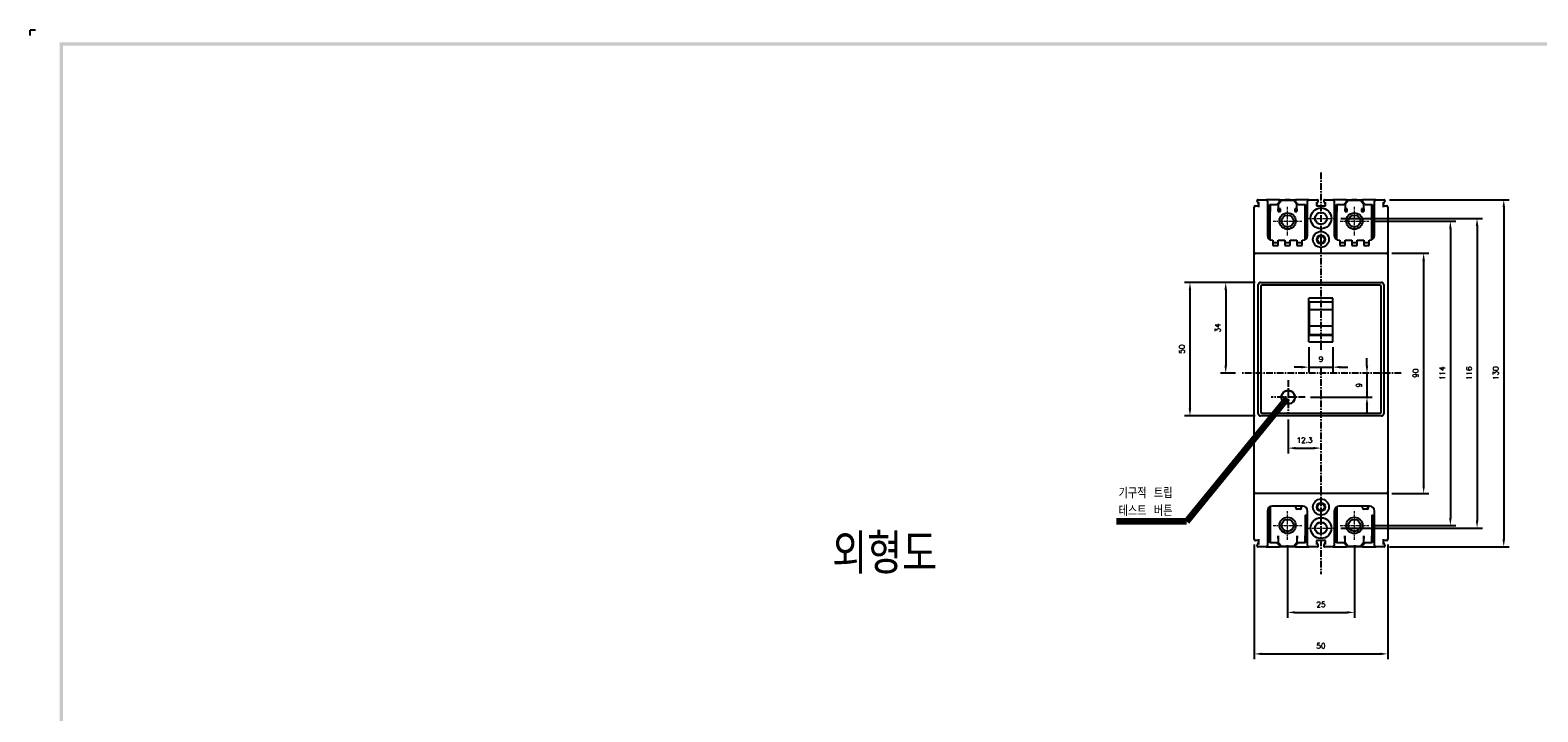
# Model space of a CAD drawing. Extents: x -28 to 1048, y -170 to 585.
# Tile 2 of 4: x -28 to 536, y 330 to 585. Entities that reach past the tile are written whole.
import ezdxf

# ---------------------------------------------------------------- set-up
doc = ezdxf.new("R2010")
doc.units = 0
doc.header["$MEASUREMENT"] = 0
doc.linetypes.add('CENTER', pattern=[2, 1.25, -0.25, 0.25, -0.25])
doc.layers.get('0').update_dxf_attribs({"linetype": 'CONTINUOUS'})
for name, color, linetype in [('cen', 1, 'CENTER'), ('di', 3, 'CONTINUOUS'), ('dwg', 7, 'CONTINUOUS')]:
    doc.layers.add(name, color=color, linetype=linetype)
doc.styles.add('KIM', font='ROMANS.shx', dxfattribs={"height": 5, "bigfont": 'GSG1.shx'})
doc.styles.get("Standard").update_dxf_attribs({"font": 'romans.shx', "height": 2, "bigfont": 'hgs.shx'})
doc.dimstyles.get("Standard").update_dxf_attribs({"dimscale": 0, "dimtxt": 2, "dimasz": 2, "dimexe": 0.5, "dimexo": 0.5, "dimgap": 1, "dimtad": 1, "dimdsep": 46, "dimtxsty": 'Standard', "dimcen": 0, "dimclrd": 3, "dimclre": 3, "dimclrt": 3, "dimadec": 0, "dimazin": 2, "dimtp": 0.1, "dimtm": 0.1, "dimtfac": 1, "dimtmove": 0, "dimatfit": 3, "dimfxl": 0, "dimtolj": 1, "dimarcsym": 0})
doc.dimstyles.new('STANDARD$0', dxfattribs={"dimtxt": 5, "dimasz": 5, "dimexe": 1, "dimexo": 2, "dimgap": 2, "dimtad": 1, "dimdec": 4, "dimzin": 12, "dimdsep": 46, "dimtxsty": 'KIM', "dimcen": -1, "dimdle": 0.1, "dimadec": 0, "dimazin": 0, "dimtfac": 1, "dimtdec": 4, "dimtmove": 0, "dimatfit": 3, "dimfxl": 0, "dimtolj": 1, "dimtzin": 0, "dimarcsym": 0})

# ---------------------------------------------------------------- blocks, each defined once
blk = doc.blocks.new('*D230')
at = {"layer": 'di'}
for p, q in [((442.77, 392.13), (442.77, 364.93)), ((467.77, 392.13), (467.77, 364.93)), ((445.57, 366.93), (464.97, 366.93))]:
    blk.add_line(p, q, dxfattribs=at)
for points in [[(445.57, 367.4), (445.57, 366.47), (442.77, 366.93)], [(464.97, 367.4), (464.97, 366.47), (467.77, 366.93)]]:
    blk.add_solid(points, dxfattribs=at)
at = {"layer": 'di', "insert": (455.27, 369.93), "char_height": 2, "attachment_point": 5}
blk.add_mtext('\\A1;25', dxfattribs=at)
blk = doc.blocks.new('*D231')
at = {"layer": 'di'}
for p, q in [((430.27, 392.31), (430.27, 349.4)), ((480.27, 392.31), (480.27, 349.4)), ((433.07, 351.4), (477.47, 351.4))]:
    blk.add_line(p, q, dxfattribs=at)
for points in [[(433.07, 351.86), (433.07, 350.93), (430.27, 351.4)], [(477.47, 351.86), (477.47, 350.93), (480.27, 351.4)]]:
    blk.add_solid(points, dxfattribs=at)
at = {"layer": 'di', "insert": (455.27, 354.4), "char_height": 2, "attachment_point": 5}
blk.add_mtext('\\A1;50', dxfattribs=at)
blk = doc.blocks.new('*D232')
at = {"layer": 'di'}
for p, q in [((481.77, 501.51), (495.72, 501.51)), ((493.72, 498.71), (493.72, 414.31)), ((481.77, 411.51), (495.72, 411.51))]:
    blk.add_line(p, q, dxfattribs=at)
for points in [[(493.26, 498.71), (494.19, 498.71), (493.72, 501.51)], [(493.26, 414.31), (494.19, 414.31), (493.72, 411.51)]]:
    blk.add_solid(points, dxfattribs=at)
at = {"layer": 'di', "insert": (490.72, 456.51), "char_height": 2, "attachment_point": 5, "rotation": 90}
blk.add_mtext('\\A1;90', dxfattribs=at)
blk = doc.blocks.new('*D233')
at = {"layer": 'di'}
for p, q in [((480.91, 521.51), (525.72, 521.51)), ((523.72, 518.71), (523.72, 394.31)), ((480.91, 391.51), (525.72, 391.51))]:
    blk.add_line(p, q, dxfattribs=at)
for points in [[(523.26, 518.71), (524.19, 518.71), (523.72, 521.51)], [(523.26, 394.31), (524.19, 394.31), (523.72, 391.51)]]:
    blk.add_solid(points, dxfattribs=at)
at = {"layer": 'di', "insert": (520.72, 456.51), "char_height": 2, "attachment_point": 5, "rotation": 90}
blk.add_mtext('\\A1;130', dxfattribs=at)
blk = doc.blocks.new('*D240')
at = {"layer": 'di'}
for p, q in [((472.5, 459.31), (472.5, 462.11)), ((472.5, 456.51), (472.5, 447.51)), ((451.33, 447.51), (474.5, 447.51)), ((472.5, 444.71), (472.5, 441.91))]:
    blk.add_line(p, q, dxfattribs=at)
for points in [[(472.03, 459.31), (472.97, 459.31), (472.5, 456.51)], [(472.03, 444.71), (472.97, 444.71), (472.5, 447.51)]]:
    blk.add_solid(points, dxfattribs=at)
at = {"layer": 'di', "insert": (469.5, 452.01), "char_height": 2, "attachment_point": 5, "rotation": 90}
blk.add_mtext('\\A1;9', dxfattribs=at)
blk = doc.blocks.new('*D241')
at = {"layer": 'di'}
for p, q in [((442.97, 439.15), (442.97, 426.46)), ((445.77, 428.46), (452.47, 428.46))]:
    blk.add_line(p, q, dxfattribs=at)
for points in [[(445.77, 428.92), (445.77, 427.99), (442.97, 428.46)], [(452.47, 428.92), (452.47, 427.99), (455.27, 428.46)]]:
    blk.add_solid(points, dxfattribs=at)
at = {"layer": 'di', "insert": (449.12, 431.46), "char_height": 2, "attachment_point": 5}
blk.add_mtext('\\A1;12.3', dxfattribs=at)
blk = doc.blocks.new('*D242')
at = {"layer": 'di'}
for p, q in [((430.57, 490.51), (417.6, 490.51)), ((419.6, 487.71), (419.6, 459.31)), ((423.27, 456.51), (417.6, 456.51))]:
    blk.add_line(p, q, dxfattribs=at)
for points in [[(419.13, 487.71), (420.06, 487.71), (419.6, 490.51)], [(419.13, 459.31), (420.06, 459.31), (419.6, 456.51)]]:
    blk.add_solid(points, dxfattribs=at)
at = {"layer": 'di', "insert": (416.6, 473.51), "char_height": 2, "attachment_point": 5, "rotation": 90}
blk.add_mtext('\\A1;34', dxfattribs=at)
blk = doc.blocks.new('*D243')
at = {"layer": 'di'}
for p, q in [((430.57, 490.51), (404.21, 490.51)), ((406.21, 487.71), (406.21, 443.31)), ((430.57, 440.51), (404.21, 440.51))]:
    blk.add_line(p, q, dxfattribs=at)
for points in [[(405.74, 487.71), (406.67, 487.71), (406.21, 490.51)], [(405.74, 443.31), (406.67, 443.31), (406.21, 440.51)]]:
    blk.add_solid(points, dxfattribs=at)
at = {"layer": 'di', "insert": (403.21, 465.51), "char_height": 2, "attachment_point": 5, "rotation": 90}
blk.add_mtext('\\A1;50', dxfattribs=at)
blk = doc.blocks.new('*D244')
at = {"layer": 'di'}
for p, q in [((475.15, 513.51), (505.72, 513.51)), ((503.72, 510.71), (503.72, 402.31)), ((475.15, 399.51), (505.72, 399.51))]:
    blk.add_line(p, q, dxfattribs=at)
for points in [[(503.26, 510.71), (504.19, 510.71), (503.72, 513.51)], [(503.26, 402.31), (504.19, 402.31), (503.72, 399.51)]]:
    blk.add_solid(points, dxfattribs=at)
at = {"layer": 'di', "insert": (500.72, 456.51), "char_height": 2, "attachment_point": 5, "rotation": 90}
blk.add_mtext('\\A1;114', dxfattribs=at)
blk = doc.blocks.new('*D245')
at = {"layer": 'di'}
for p, q in [((462.65, 514.51), (515.72, 514.51)), ((513.72, 511.71), (513.72, 401.31)), ((462.65, 398.51), (515.72, 398.51))]:
    blk.add_line(p, q, dxfattribs=at)
for points in [[(513.26, 511.71), (514.19, 511.71), (513.72, 514.51)], [(513.26, 401.31), (514.19, 401.31), (513.72, 398.51)]]:
    blk.add_solid(points, dxfattribs=at)
at = {"layer": 'di', "insert": (510.72, 456.51), "char_height": 2, "attachment_point": 5, "rotation": 90}
blk.add_mtext('\\A1;116', dxfattribs=at)
blk = doc.blocks.new('*D246')
at = {"layer": 'di'}
for p, q in [((450.77, 466.33), (450.77, 456.79)), ((459.77, 466.33), (459.77, 456.79)), ((447.97, 458.79), (445.17, 458.79)), ((450.77, 458.79), (459.77, 458.79)), ((462.57, 458.79), (465.37, 458.79))]:
    blk.add_line(p, q, dxfattribs=at)
for points in [[(447.97, 459.26), (447.97, 458.32), (450.77, 458.79)], [(462.57, 459.26), (462.57, 458.32), (459.77, 458.79)]]:
    blk.add_solid(points, dxfattribs=at)
at = {"layer": 'di', "insert": (455.27, 461.79), "char_height": 2, "attachment_point": 5}
blk.add_mtext('\\A1;9', dxfattribs=at)

msp = doc.modelspace()

# ---------------------------------------------------------------- linework, layer by layer
for p, q in [((431.635, 521.507), (434.773, 521.507)), ((431.973, 519.507), (431.973, 520.611)), ((431.973, 518.707), (431.973, 519.507)), ((439.773, 521.507), (434.773, 521.507)), ((435.273, 521.007), (435.273, 519.507)), ((435.273, 519.507), (435.273, 508.107)), ((436.073, 506.61), (436.073, 519.707)), ((436.073, 519.707), (438.773, 519.707)), ((436.223, 519.707), (436.223, 518.107)), ((436.373, 517.907), (436.373, 519.707)), ((438.773, 519.707), (439.773, 520.707)), ((439.273, 519.707), (438.773, 519.707)), ((439.273, 519.907), (439.273, 518.107)), ((439.473, 519.907), (439.273, 519.907)), ((440.473, 521.207), (439.473, 519.907)), ((439.773, 520.707), (439.773, 521.507)), ((439.773, 521.507), (441.573, 521.507)), ((445.073, 521.207), (440.473, 521.207)), ((441.573, 521.507), (441.873, 521.507)), ((441.873, 521.507), (441.873, 521.207)), ((443.673, 521.507), (441.873, 521.507)), ((443.673, 521.207), (443.673, 521.507)), ((443.673, 521.507), (443.973, 521.507)), ((443.973, 521.507), (445.773, 521.507)), ((446.073, 519.907), (445.073, 521.207)), ((445.773, 521.507), (445.773, 520.707)), ((450.773, 521.507), (445.773, 521.507)), ((445.773, 520.707), (446.773, 519.707)), ((446.273, 519.907), (446.073, 519.907)), ((446.273, 518.107), (446.273, 519.907)), ((446.773, 519.707), (446.273, 519.707)), ((446.773, 519.707), (449.473, 519.707)), ((449.173, 519.707), (449.173, 517.907)), ((449.323, 518.107), (449.323, 519.707)), ((449.473, 519.707), (449.473, 506.61)), ((450.273, 519.507), (450.273, 521.007)), ((450.273, 508.107), (450.273, 519.507)), ((450.773, 521.507), (453.911, 521.507)), ((453.573, 520.611), (453.573, 519.507)), ((453.573, 519.507), (453.573, 519.207)), ((456.635, 521.507), (459.773, 521.507)), ((456.973, 519.507), (456.973, 520.611)), ((456.973, 519.207), (456.973, 519.507)), ((464.773, 521.507), (459.773, 521.507)), ((460.273, 521.007), (460.273, 519.507)), ((460.273, 519.507), (460.273, 508.107)), ((461.073, 519.707), (463.773, 519.707)), ((461.073, 506.61), (461.073, 519.707)), ((461.223, 519.707), (461.223, 518.107)), ((461.373, 517.907), (461.373, 519.707)), ((463.773, 519.707), (464.773, 520.707)), ((464.273, 519.707), (463.773, 519.707)), ((464.273, 519.907), (464.273, 518.107)), ((464.473, 519.907), (464.273, 519.907)), ((465.473, 521.207), (464.473, 519.907)), ((464.773, 520.707), (464.773, 521.507)), ((464.773, 521.507), (466.573, 521.507)), ((470.073, 521.207), (465.473, 521.207)), ((466.573, 521.507), (466.873, 521.507)), ((466.873, 521.507), (466.873, 521.207)), ((468.673, 521.507), (466.873, 521.507)), ((468.673, 521.207), (468.673, 521.507)), ((468.673, 521.507), (468.973, 521.507)), ((468.973, 521.507), (470.773, 521.507)), ((471.073, 519.907), (470.073, 521.207)), ((470.773, 521.507), (470.773, 520.707)), ((475.773, 521.507), (470.773, 521.507)), ((470.773, 520.707), (471.773, 519.707)), ((471.273, 519.907), (471.073, 519.907)), ((471.273, 518.107), (471.273, 519.907)), ((471.773, 519.707), (471.273, 519.707)), ((471.773, 519.707), (474.473, 519.707)), ((474.173, 519.707), (474.173, 517.907)), ((474.323, 518.107), (474.323, 519.707)), ((474.473, 519.707), (474.473, 506.61)), ((475.273, 519.507), (475.273, 521.007)), ((475.273, 508.107), (475.273, 519.507)), ((475.773, 521.507), (478.911, 521.507)), ((478.573, 520.611), (478.573, 519.507)), ((478.573, 519.507), (478.573, 518.707)), ((430.273, 501.007), (430.273, 518.707)), ((430.773, 519.207), (431.973, 519.207)), ((436.223, 518.157), (436.073, 518.157)), ((436.073, 517.907), (436.373, 517.907)), ((436.373, 518.107), (436.223, 518.107)), ((436.223, 506.52), (436.223, 517.107)), ((436.373, 517.107), (436.223, 517.107)), ((436.373, 517.107), (436.373, 517.907)), ((440.073, 518.107), (439.273, 518.107)), ((439.273, 517.107), (439.273, 518.107)), ((439.273, 517.907), (439.273, 517.107)), ((439.273, 517.107), (440.073, 517.107)), ((440.073, 517.107), (440.073, 518.107)), ((446.273, 518.107), (445.473, 518.107)), ((445.473, 518.107), (445.473, 517.107)), ((445.473, 517.107), (446.273, 517.107)), ((446.273, 518.107), (446.273, 517.107)), ((446.273, 517.107), (446.273, 517.907)), ((449.173, 518.107), (449.323, 518.107)), ((449.173, 517.907), (449.473, 517.907)), ((449.173, 517.907), (449.173, 517.107)), ((449.173, 517.107), (449.323, 517.107)), ((449.473, 518.157), (449.323, 518.157)), ((449.323, 506.52), (449.323, 517.107)), ((453.573, 519.207), (456.973, 519.207)), ((461.223, 518.157), (461.073, 518.157)), ((461.073, 517.907), (461.373, 517.907)), ((461.373, 518.107), (461.223, 518.107)), ((461.223, 506.52), (461.223, 517.107)), ((461.373, 517.107), (461.223, 517.107)), ((461.373, 517.107), (461.373, 517.907)), ((465.073, 518.107), (464.273, 518.107)), ((464.273, 517.107), (464.273, 518.107)), ((464.273, 517.907), (464.273, 517.107)), ((464.273, 517.107), (465.073, 517.107)), ((465.073, 517.107), (465.073, 518.107)), ((471.273, 518.107), (470.473, 518.107)), ((470.473, 518.107), (470.473, 517.107)), ((470.473, 517.107), (471.273, 517.107)), ((471.273, 518.107), (471.273, 517.107)), ((471.273, 517.107), (471.273, 517.907)), ((474.173, 518.107), (474.323, 518.107)), ((474.173, 517.907), (474.473, 517.907)), ((474.173, 517.907), (474.173, 517.107)), ((474.173, 517.107), (474.323, 517.107)), ((474.473, 518.157), (474.323, 518.157)), ((474.323, 506.52), (474.323, 517.107)), ((478.573, 519.207), (479.773, 519.207)), ((480.273, 518.707), (480.273, 501.007)), ((437.073, 506.307), (437.273, 506.307)), ((437.273, 506.307), (437.273, 505.807)), ((437.273, 505.807), (437.273, 504.307)), ((437.273, 505.507), (437.773, 505.507)), ((437.273, 504.307), (439.273, 504.307)), ((437.773, 505.507), (438.773, 505.507)), ((438.773, 505.507), (439.273, 505.507)), ((439.273, 506.307), (441.773, 506.307)), ((439.273, 505.807), (439.273, 506.307)), ((439.273, 504.307), (439.273, 505.807)), ((441.773, 506.307), (441.773, 505.807)), ((441.773, 505.807), (441.773, 504.307)), ((441.773, 505.507), (442.273, 505.507)), ((441.773, 504.307), (443.773, 504.307)), ((442.273, 505.507), (443.273, 505.507)), ((443.273, 505.507), (443.773, 505.507)), ((443.773, 505.807), (443.773, 506.307)), ((443.773, 506.307), (446.273, 506.307)), ((443.773, 504.307), (443.773, 505.807)), ((446.273, 506.307), (446.273, 505.807)), ((446.273, 505.807), (446.273, 504.307)), ((446.273, 505.507), (446.773, 505.507)), ((446.273, 504.307), (448.273, 504.307)), ((446.773, 505.507), (447.773, 505.507)), ((447.773, 505.507), (448.273, 505.507)), ((448.273, 506.307), (448.473, 506.307)), ((448.273, 505.807), (448.273, 506.307)), ((448.273, 504.307), (448.273, 505.807)), ((462.073, 506.307), (462.273, 506.307)), ((462.273, 506.307), (462.273, 505.807)), ((462.273, 505.807), (462.273, 504.307)), ((462.273, 505.507), (462.773, 505.507)), ((462.273, 504.307), (464.273, 504.307)), ((462.773, 505.507), (463.773, 505.507)), ((463.773, 505.507), (464.273, 505.507)), ((464.273, 506.307), (466.773, 506.307)), ((464.273, 505.807), (464.273, 506.307)), ((464.273, 504.307), (464.273, 505.807)), ((466.773, 506.307), (466.773, 505.807)), ((466.773, 505.807), (466.773, 504.307)), ((466.773, 505.507), (467.273, 505.507)), ((466.773, 504.307), (468.773, 504.307)), ((467.273, 505.507), (468.273, 505.507)), ((468.273, 505.507), (468.773, 505.507)), ((468.773, 506.307), (471.273, 506.307)), ((468.773, 505.807), (468.773, 506.307)), ((468.773, 504.307), (468.773, 505.807)), ((471.273, 506.307), (471.273, 505.807)), ((471.273, 505.807), (471.273, 504.307)), ((471.273, 505.507), (471.773, 505.507)), ((471.273, 504.307), (473.273, 504.307)), ((471.773, 505.507), (472.773, 505.507)), ((472.773, 505.507), (473.273, 505.507)), ((473.273, 506.307), (473.473, 506.307)), ((473.273, 505.807), (473.273, 506.307)), ((473.273, 504.307), (473.273, 505.807)), ((430.273, 500.007), (430.273, 501.007)), ((430.273, 413.007), (430.273, 500.007)), ((430.773, 501.507), (479.773, 501.507)), ((480.273, 501.007), (480.273, 500.007)), ((480.273, 500.007), (480.273, 413.007)), ((431.773, 441.307), (431.773, 489.707)), ((432.573, 490.507), (477.973, 490.507)), ((432.773, 489.007), (432.773, 442.007)), ((477.273, 489.507), (433.273, 489.507)), ((477.773, 442.007), (477.773, 489.007)), ((478.773, 489.707), (478.773, 441.307)), ((459.773, 484.639), (450.773, 484.639)), ((450.773, 468.327), (450.773, 484.639)), ((450.773, 483.207), (459.773, 483.207)), ((450.773, 482.451), (450.973, 482.451)), ((450.923, 482.255), (450.773, 482.255)), ((450.973, 482.207), (450.773, 482.207)), ((450.923, 482.255), (450.923, 482.207)), ((450.973, 480.193), (450.973, 483.207)), ((459.573, 480.193), (450.973, 480.193)), ((450.973, 479.951), (450.973, 480.193)), ((450.973, 478.965), (450.973, 479.951)), ((459.573, 483.207), (459.573, 480.193)), ((459.573, 482.812), (459.773, 482.812)), ((459.773, 482.207), (459.573, 482.207)), ((459.573, 480.193), (459.573, 479.951)), ((459.573, 479.951), (459.573, 478.965)), ((459.67, 482.812), (459.67, 483.107)), ((459.773, 483.107), (459.67, 483.107)), ((459.773, 468.327), (459.773, 484.639)), ((450.973, 475.908), (450.973, 478.965)), ((450.973, 474.894), (450.973, 475.908)), ((450.973, 474.193), (450.973, 474.894)), ((459.573, 478.965), (459.573, 475.908)), ((459.573, 475.908), (459.573, 474.894)), ((459.573, 474.894), (459.573, 474.193)), ((450.773, 474.106), (450.973, 474.106)), ((450.773, 471.207), (450.973, 471.207)), ((450.773, 470.807), (459.773, 470.807)), ((459.573, 474.193), (450.973, 474.193)), ((450.973, 470.871), (450.973, 474.193)), ((459.573, 470.871), (450.973, 470.871)), ((450.973, 470.807), (450.973, 470.871)), ((459.573, 474.193), (459.573, 470.871)), ((459.573, 472.007), (459.773, 472.007)), ((459.573, 471.086), (459.773, 471.086)), ((459.773, 470.92), (459.573, 470.92)), ((459.573, 470.871), (459.573, 470.807)), ((450.773, 468.327), (459.773, 468.327)), ((477.973, 440.507), (432.573, 440.507)), ((433.273, 441.507), (477.273, 441.507)), ((430.273, 412.007), (430.273, 413.007)), ((480.273, 413.007), (480.273, 412.007)), ((430.273, 394.307), (430.273, 412.007)), ((479.773, 411.507), (430.773, 411.507)), ((448.473, 406.707), (437.073, 406.707)), ((445.873, 406.107), (445.873, 406.707)), ((447.673, 406.707), (447.673, 406.007)), ((447.873, 406.707), (447.873, 406.607)), ((448.023, 406.607), (447.873, 406.607)), ((448.023, 406.407), (448.023, 406.707)), ((473.473, 406.707), (462.073, 406.707)), ((470.873, 406.107), (470.873, 406.707)), ((472.673, 406.707), (472.673, 406.007)), ((472.873, 406.707), (472.873, 406.607)), ((473.023, 406.607), (472.873, 406.607)), ((473.023, 406.407), (473.023, 406.707)), ((480.273, 412.007), (480.273, 394.307)), ((435.273, 404.907), (435.273, 393.507)), ((436.073, 393.007), (436.073, 406.404)), ((436.223, 406.494), (436.223, 395.607)), ((447.523, 405.607), (446.373, 405.607)), ((447.673, 406.507), (448.023, 406.507)), ((448.023, 406.107), (448.023, 406.407)), ((449.323, 403.407), (449.323, 395.607)), ((449.323, 403.407), (450.273, 403.407)), ((449.473, 402.907), (450.273, 402.907)), ((449.473, 402.907), (449.473, 393.007)), ((450.273, 393.507), (450.273, 404.907)), ((460.273, 404.907), (460.273, 393.507)), ((461.073, 393.007), (461.073, 406.404)), ((461.223, 406.494), (461.223, 395.607)), ((472.523, 405.607), (471.373, 405.607)), ((472.673, 406.507), (473.023, 406.507)), ((473.023, 406.107), (473.023, 406.407)), ((474.323, 403.407), (475.273, 403.407)), ((474.323, 403.407), (474.323, 395.607)), ((474.473, 402.907), (475.273, 402.907)), ((474.473, 402.907), (474.473, 393.007)), ((475.273, 393.507), (475.273, 404.907)), ((436.223, 398.207), (436.073, 398.207)), ((436.073, 396.207), (436.223, 396.207)), ((436.373, 395.607), (436.223, 395.607)), ((436.373, 394.807), (436.373, 395.607)), ((439.223, 394.607), (439.223, 395.607)), ((439.223, 395.607), (439.223, 395.607)), ((439.223, 395.607), (439.223, 394.807)), ((446.323, 394.807), (446.323, 395.607)), ((446.323, 395.607), (446.323, 395.607)), ((446.323, 395.607), (446.323, 394.607)), ((449.173, 395.607), (449.323, 395.607)), ((449.173, 395.607), (449.173, 394.807)), ((449.473, 398.207), (449.323, 398.207)), ((449.323, 396.207), (449.473, 396.207)), ((461.223, 398.207), (461.073, 398.207)), ((461.073, 396.207), (461.223, 396.207)), ((461.373, 395.607), (461.223, 395.607)), ((461.373, 394.807), (461.373, 395.607)), ((464.223, 394.607), (464.223, 395.607)), ((464.223, 395.607), (464.223, 395.607)), ((464.223, 395.607), (464.223, 394.807)), ((471.323, 394.807), (471.323, 395.607)), ((471.323, 395.607), (471.323, 395.607)), ((471.323, 395.607), (471.323, 394.607)), ((474.173, 395.607), (474.323, 395.607)), ((474.173, 395.607), (474.173, 394.807)), ((474.473, 398.207), (474.323, 398.207)), ((474.323, 396.207), (474.473, 396.207)), ((431.973, 393.807), (430.773, 393.807)), ((434.773, 391.507), (431.635, 391.507)), ((431.973, 393.507), (431.973, 394.307)), ((431.973, 392.403), (431.973, 393.507)), ((434.773, 391.507), (439.773, 391.507)), ((435.273, 393.507), (435.273, 392.007)), ((436.073, 394.807), (436.373, 394.807)), ((436.073, 394.557), (436.223, 394.557)), ((438.773, 393.007), (436.073, 393.007)), ((436.223, 394.607), (436.223, 393.007)), ((436.373, 394.607), (436.223, 394.607)), ((436.373, 393.007), (436.373, 394.807)), ((439.773, 392.007), (438.773, 393.007)), ((438.773, 393.007), (439.223, 393.007)), ((439.223, 394.807), (439.223, 394.607)), ((439.223, 394.607), (439.223, 393.007)), ((439.223, 394.607), (439.223, 394.607)), ((439.223, 393.007), (439.423, 393.007)), ((439.423, 393.007), (440.473, 391.707)), ((439.773, 391.507), (439.773, 392.007)), ((445.773, 391.507), (439.773, 391.507)), ((440.473, 391.707), (445.073, 391.707)), ((445.073, 391.707), (446.123, 393.007)), ((446.773, 393.007), (445.773, 392.007)), ((445.773, 392.007), (445.773, 391.507)), ((445.773, 391.507), (450.773, 391.507)), ((446.123, 393.007), (446.323, 393.007)), ((446.323, 394.607), (446.323, 394.807)), ((446.323, 394.607), (446.323, 394.607)), ((446.323, 393.007), (446.323, 394.607)), ((446.323, 393.007), (446.773, 393.007)), ((449.473, 393.007), (446.773, 393.007)), ((449.173, 394.807), (449.173, 393.007)), ((449.473, 394.807), (449.173, 394.807)), ((449.173, 394.607), (449.323, 394.607)), ((449.323, 393.007), (449.323, 394.607)), ((449.473, 394.557), (449.323, 394.557)), ((450.273, 392.007), (450.273, 393.507)), ((453.911, 391.507), (450.773, 391.507)), ((456.973, 393.807), (453.573, 393.807)), ((453.573, 393.807), (453.573, 393.507)), ((453.573, 393.507), (453.573, 392.403)), ((459.773, 391.507), (456.635, 391.507)), ((456.973, 393.507), (456.973, 393.807)), ((456.973, 392.403), (456.973, 393.507)), ((459.773, 391.507), (464.773, 391.507)), ((460.273, 393.507), (460.273, 392.007)), ((461.073, 394.807), (461.373, 394.807)), ((461.073, 394.557), (461.223, 394.557)), ((463.773, 393.007), (461.073, 393.007)), ((461.223, 394.607), (461.223, 393.007)), ((461.373, 394.607), (461.223, 394.607)), ((461.373, 393.007), (461.373, 394.807)), ((464.773, 392.007), (463.773, 393.007)), ((463.773, 393.007), (464.223, 393.007)), ((464.223, 394.807), (464.223, 394.607)), ((464.223, 394.607), (464.223, 393.007)), ((464.223, 394.607), (464.223, 394.607)), ((464.223, 393.007), (464.423, 393.007)), ((464.423, 393.007), (465.473, 391.707)), ((464.773, 391.507), (464.773, 392.007)), ((470.773, 391.507), (464.773, 391.507)), ((465.473, 391.707), (470.073, 391.707)), ((470.073, 391.707), (471.123, 393.007)), ((471.773, 393.007), (470.773, 392.007)), ((470.773, 392.007), (470.773, 391.507)), ((470.773, 391.507), (475.773, 391.507)), ((471.123, 393.007), (471.323, 393.007)), ((471.323, 394.607), (471.323, 394.807)), ((471.323, 394.607), (471.323, 394.607)), ((471.323, 393.007), (471.323, 394.607)), ((471.323, 393.007), (471.773, 393.007)), ((474.473, 393.007), (471.773, 393.007)), ((474.173, 394.807), (474.173, 393.007)), ((474.473, 394.807), (474.173, 394.807)), ((474.173, 394.607), (474.323, 394.607)), ((474.323, 393.007), (474.323, 394.607)), ((474.473, 394.557), (474.323, 394.557)), ((475.273, 392.007), (475.273, 393.507)), ((478.911, 391.507), (475.773, 391.507)), ((478.573, 394.307), (478.573, 393.507)), ((479.773, 393.807), (478.573, 393.807)), ((478.573, 393.507), (478.573, 392.403))]:
    msp.add_line(p, q)
at = {"flags": 128}
for points in [[(431.973, 519.707), (431.83, 520.028), (431.699, 520.324), (431.584, 520.583), (431.489, 520.796), (431.418, 520.955), (431.375, 521.052), (431.36, 521.085)], [(454.185, 521.085), (454.171, 521.052), (454.127, 520.955), (454.057, 520.796), (453.962, 520.583), (453.847, 520.324), (453.716, 520.028), (453.573, 519.707)], [(456.973, 519.707), (456.83, 520.028), (456.699, 520.324), (456.584, 520.583), (456.489, 520.796), (456.418, 520.955), (456.375, 521.052), (456.36, 521.085)], [(479.185, 521.085), (479.171, 521.052), (479.127, 520.955), (479.057, 520.796), (478.962, 520.583), (478.847, 520.324), (478.716, 520.028), (478.573, 519.707)], [(431.36, 391.929), (431.375, 391.962), (431.418, 392.059), (431.489, 392.218), (431.584, 392.431), (431.699, 392.69), (431.83, 392.986), (431.973, 393.307)], [(453.573, 393.307), (453.716, 392.986), (453.847, 392.69), (453.962, 392.431), (454.057, 392.218), (454.127, 392.059), (454.171, 391.962), (454.185, 391.929)], [(456.36, 391.929), (456.375, 391.962), (456.418, 392.059), (456.489, 392.218), (456.584, 392.431), (456.699, 392.69), (456.83, 392.986), (456.973, 393.307)], [(478.573, 393.307), (478.716, 392.986), (478.847, 392.69), (478.962, 392.431), (479.057, 392.218), (479.127, 392.059), (479.171, 391.962), (479.185, 391.929)]]:
    msp.add_lwpolyline(points, dxfattribs=at)
for centre, radius in [((442.773, 513.507), 3.05), ((442.773, 513.507), 2.25), ((455.273, 514.507), 3.9), ((455.273, 514.507), 2.25), ((455.273, 514.507), 2.2), ((467.773, 513.507), 3.05), ((467.773, 513.507), 2.25), ((455.273, 506.607), 3), ((455.273, 506.607), 1.6), ((455.273, 506.607), 1.55), ((455.273, 506.607), 1.3), ((442.973, 447.507), 2.6), ((442.973, 447.507), 2.5), ((455.273, 406.407), 3), ((455.273, 406.407), 1.6), ((455.273, 406.407), 1.55), ((455.273, 406.407), 1.3), ((442.773, 399.507), 3.05), ((442.773, 399.507), 2.25), ((455.273, 398.507), 3.9), ((467.773, 399.507), 3.05), ((467.773, 399.507), 2.25), ((455.273, 398.507), 2.25), ((455.273, 398.507), 2.2)]:
    msp.add_circle(centre, radius)
for centre, radius, start, end in [((431.635, 521.207), 0.3, 90, 203.96249), ((434.773, 521.007), 0.5, 0, 90), ((450.773, 521.007), 0.5, 90, 180), ((453.911, 521.207), 0.3, 336.03751, 90), ((456.635, 521.207), 0.3, 90, 203.96249), ((459.773, 521.007), 0.5, 0, 90), ((475.773, 521.007), 0.5, 90, 180), ((478.911, 521.207), 0.3, 336.03751, 90), ((430.773, 518.707), 0.5, 90, 180), ((479.773, 518.707), 0.5, 0, 90), ((437.073, 508.107), 1.8, 180, 270), ((448.473, 508.107), 1.8, 270, 0), ((462.073, 508.107), 1.8, 180, 270), ((473.473, 508.107), 1.8, 270, 0), ((430.773, 501.007), 0.5, 90, 180), ((479.773, 501.007), 0.5, 0, 90), ((432.573, 489.707), 0.8, 90, 180), ((433.273, 489.007), 0.5, 90, 180), ((477.273, 489.007), 0.5, 0, 90), ((477.973, 489.707), 0.8, 0, 90), ((432.573, 441.307), 0.8, 180, 270), ((433.273, 442.007), 0.5, 180, 270), ((477.273, 442.007), 0.5, 270, 0), ((477.973, 441.307), 0.8, 270, 0), ((430.773, 412.007), 0.5, 180, 270), ((437.073, 404.907), 1.8, 90, 180), ((448.473, 404.907), 1.8, 0, 90), ((462.073, 404.907), 1.8, 90, 180), ((473.473, 404.907), 1.8, 0, 90), ((479.773, 412.007), 0.5, 270, 0), ((446.373, 406.107), 0.5, 180, 270), ((447.523, 406.107), 0.5, 270, 0), ((471.373, 406.107), 0.5, 180, 270), ((472.523, 406.107), 0.5, 270, 0), ((430.773, 394.307), 0.5, 180, 270), ((431.635, 391.807), 0.3, 156.03751, 270), ((434.773, 392.007), 0.5, 270, 0), ((450.773, 392.007), 0.5, 180, 270), ((453.911, 391.807), 0.3, 270, 23.96249), ((456.635, 391.807), 0.3, 156.03751, 270), ((459.773, 392.007), 0.5, 270, 0), ((475.773, 392.007), 0.5, 180, 270), ((478.911, 391.807), 0.3, 270, 23.96249), ((479.773, 394.307), 0.5, 270, 0)]:
    msp.add_arc(centre, radius, start, end)
at = {"layer": 'cen', "ltscale": 2}
for p, q in [((455.273, 531.747), (455.273, 464.911)), ((455.273, 458.26), (455.273, 381.267)), ((485.273, 456.507), (425.273, 456.507)), ((442.973, 453.868), (442.973, 441.146)), ((449.334, 447.507), (436.612, 447.507))]:
    msp.add_line(p, q, dxfattribs=at)
at = {"layer": 'cen', "lineweight": 5}
for p, q in [((442.773, 508.133), (442.773, 518.882)), ((449.898, 514.507), (460.648, 514.507)), ((467.773, 508.133), (467.773, 518.882)), ((437.398, 513.507), (448.148, 513.507)), ((462.398, 513.507), (473.148, 513.507)), ((442.773, 394.133), (442.773, 404.882)), ((467.773, 394.133), (467.773, 404.882)), ((437.398, 399.507), (448.148, 399.507)), ((449.898, 398.507), (460.648, 398.507)), ((462.398, 399.507), (473.148, 399.507))]:
    msp.add_line(p, q, dxfattribs=at)
at = {"layer": 'di'}
for p in [(-26.177, 585.003), (-28.127, 583.053)]:
    msp.add_line(p, (-28.127, 585.003), dxfattribs=at)
at = {"layer": 'dwg'}
for points in [[(-17.077, 580.453), (-15.777, 579.153), (1043.723, 580.453), (1042.423, 579.153)], [(-17.077, -165.747), (-15.777, -165.097), (-17.077, 580.453), (-15.777, 579.153)]]:
    msp.add_trace(points, dxfattribs=at)

# ---------------------------------------------------------------- texts
at = {"layer": 'di', "insert": (399.698, 403.036), "char_height": 4, "attachment_point": 9}
msp.add_mtext('기구적 트립 \\P테스트 버튼', dxfattribs=at)
at = {"layer": 'di', "insert": (272.214, 396.404), "char_height": 15, "width": 74.93994, "attachment_point": 1}
msp.add_mtext('{\\Fromans,hgs|c129;외형도}', dxfattribs=at)

# ---------------------------------------------------------------- dimensions: what is measured, and where the dimension line sits
at = {"layer": 'di'}
for base, p1, p2, override, picture, middle in [((523.723, 391.507), (478.911, 521.507), (478.911, 391.507), {"dimtxt": 3, "dimasz": 2.8, "dimexe": 2, "dimdec": 2, "dimzin": 8, "dimtxsty": 'Standard', "dimcen": 0, "dimclrd": 256, "dimclre": 256, "dimclrt": 256, "dimadec": 2, "dimazin": 2, "dimtfac": 0.6, "dimtdec": 2, "dimtmove": 0, "dimtzin": 8, "dimlwd": 65535, "dimlwe": 65535, "dimarcsym": 1}, '*D233', (523.723, 456.507)), ((513.723, 398.507), (460.648, 514.507), (460.648, 398.507), {"dimtxt": 3, "dimasz": 2.8, "dimexe": 2, "dimdec": 2, "dimzin": 8, "dimtxsty": 'Standard', "dimcen": 0, "dimclrd": 256, "dimclre": 256, "dimclrt": 256, "dimadec": 2, "dimazin": 2, "dimtfac": 0.6, "dimtdec": 2, "dimtmove": 0, "dimtzin": 8, "dimlwd": 65535, "dimlwe": 65535, "dimarcsym": 1}, '*D245', (513.723, 456.507)), ((503.723, 399.507), (473.148, 513.507), (473.148, 399.507), {"dimtxt": 3, "dimasz": 2.8, "dimexe": 2, "dimdec": 2, "dimzin": 8, "dimtxsty": 'Standard', "dimcen": 0, "dimclrd": 256, "dimclre": 256, "dimclrt": 256, "dimadec": 2, "dimazin": 2, "dimtfac": 0.6, "dimtdec": 2, "dimtmove": 0, "dimtzin": 8, "dimlwd": 65535, "dimlwe": 65535, "dimarcsym": 1}, '*D244', (503.723, 456.507)), ((493.723, 411.507), (479.773, 501.507), (479.773, 411.507), {"dimtxt": 3, "dimasz": 2.8, "dimexe": 2, "dimdec": 2, "dimzin": 8, "dimtxsty": 'Standard', "dimcen": 0, "dimclrd": 256, "dimclre": 256, "dimclrt": 256, "dimadec": 2, "dimazin": 2, "dimtfac": 0.6, "dimtdec": 2, "dimtmove": 0, "dimtzin": 8, "dimlwd": 65535, "dimlwe": 65535, "dimarcsym": 1}, '*D232', (493.723, 456.507)), ((406.206, 440.507), (432.573, 490.507), (432.573, 440.507), {"dimtxt": 3, "dimasz": 2.8, "dimexe": 2, "dimdec": 2, "dimzin": 8, "dimtxsty": 'Standard', "dimcen": 0, "dimclrd": 256, "dimclre": 256, "dimclrt": 256, "dimadec": 2, "dimazin": 2, "dimtfac": 0.6, "dimtdec": 2, "dimtzin": 8, "dimlwd": 65535, "dimlwe": 65535, "dimarcsym": 1}, '*D243', (406.206, 465.507)), ((419.597, 456.507), (432.573, 490.507), (425.273, 456.507), {"dimtxt": 3, "dimasz": 2.8, "dimexe": 2, "dimdec": 2, "dimzin": 8, "dimtxsty": 'Standard', "dimcen": 0, "dimclrd": 256, "dimclre": 256, "dimclrt": 256, "dimadec": 2, "dimazin": 2, "dimtfac": 0.6, "dimtdec": 2, "dimtzin": 8, "dimlwd": 65535, "dimlwe": 65535, "dimarcsym": 1}, '*D242', (419.597, 473.507))]:
    dim = msp.add_linear_dim(base=base, p1=p1, p2=p2, angle=90, dimstyle='STANDARD$0', override=override, dxfattribs=at)
    dim.commit()
    dim.dimension.update_dxf_attribs({"geometry": picture, "text_midpoint": middle, "dimtype": 160})
for base, p1, p2, picture, middle in [((459.773, 458.789), (450.773, 468.327), (459.773, 468.327), '*D246', (455.273, 458.789)), ((455.273, 428.456), (442.973, 441.146), (455.273, 428.456), '*D241', (449.123, 428.456))]:
    dim = msp.add_linear_dim(base=base, p1=p1, p2=p2, dimstyle='STANDARD$0', override={"dimtxt": 3, "dimasz": 2.8, "dimexe": 2, "dimdec": 2, "dimzin": 8, "dimtxsty": 'Standard', "dimcen": 0, "dimclrd": 256, "dimclre": 256, "dimclrt": 256, "dimadec": 2, "dimazin": 2, "dimtfac": 0.6, "dimtdec": 2, "dimtzin": 8, "dimlwd": 65535, "dimlwe": 65535, "dimarcsym": 1}, dxfattribs=at)
    dim.commit()
    dim.dimension.update_dxf_attribs({"geometry": picture, "text_midpoint": middle, "dimtype": 160})
dim = msp.add_linear_dim(base=(472.5, 447.507), p1=(472.5, 456.507), p2=(449.334, 447.507), angle=90, dimstyle='STANDARD$0', override={"dimtxt": 3, "dimasz": 2.8, "dimexe": 2, "dimdec": 2, "dimzin": 8, "dimtxsty": 'Standard', "dimcen": 0, "dimclrd": 256, "dimclre": 256, "dimclrt": 256, "dimadec": 2, "dimazin": 2, "dimtfac": 0.6, "dimtdec": 2, "dimtzin": 8, "dimlwd": 65535, "dimlwe": 65535, "dimarcsym": 1}, dxfattribs=at)
dim.commit()
dim.dimension.update_dxf_attribs({"geometry": '*D240', "text_midpoint": (469.5, 452.007)})
for base, p1, p2, picture, middle in [((480.273, 351.398), (430.273, 394.307), (480.273, 394.307), '*D231', (455.273, 354.398)), ((467.773, 366.932), (442.773, 394.133), (467.773, 394.133), '*D230', (455.273, 369.932))]:
    dim = msp.add_linear_dim(base=base, p1=p1, p2=p2, dimstyle='STANDARD$0', override={"dimtxt": 3, "dimasz": 2.8, "dimexe": 2, "dimdec": 2, "dimzin": 8, "dimtxsty": 'Standard', "dimcen": 0, "dimclrd": 256, "dimclre": 256, "dimclrt": 256, "dimadec": 2, "dimazin": 2, "dimtfac": 0.6, "dimtdec": 2, "dimtzin": 8, "dimlwd": 65535, "dimlwe": 65535, "dimarcsym": 1}, dxfattribs=at)
    dim.commit()
    dim.dimension.update_dxf_attribs({"geometry": picture, "text_midpoint": middle})

# ---------------------------------------------------------------- leaders
at = {"layer": 'di', "annotation_type": 0, "has_hookline": 1, "hookline_direction": 1, "text_width": 20.992}
msp.add_leader([(442.66, 447.166), (404.898, 401.036), (401.698, 401.036)], dimstyle='Standard', override={"dimscale": 1, "dimtxt": 4, "dimasz": 3.2, "dimexe": 2, "dimexo": 2, "dimgap": 2, "dimclrd": 256, "dimclre": 256, "dimclrt": 256, "dimadec": 2, "dimtfac": 0.6, "dimlwd": 65535, "dimlwe": 65535, "dimarcsym": 1}, dxfattribs=at)

doc.saveas('drawing.dxf')
